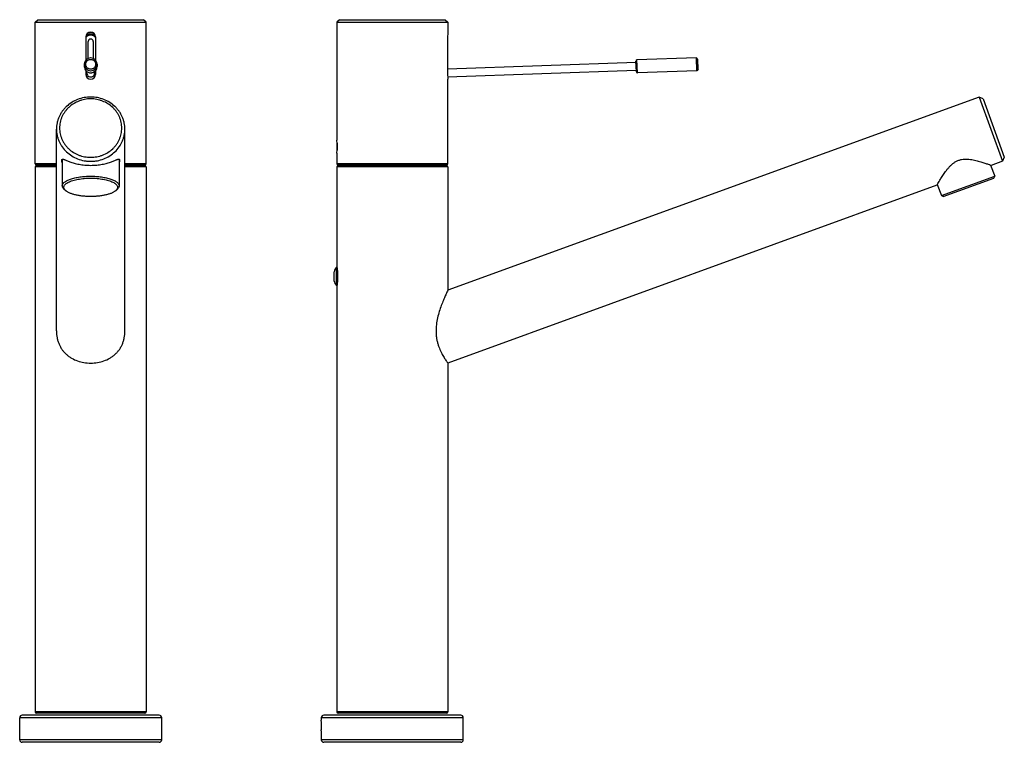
# Model space of a CAD drawing. Header units: millimetres. Extents: x 124 to 386, y 88 to 377.
# Tile 2 of 2: x 196 to 386, y 237 to 377. Entities that reach past the tile are written whole.
import ezdxf

# ---------------------------------------------------------------- set-up
doc = ezdxf.new("R2010")
doc.units = ezdxf.units.MM
doc.header["$LTSCALE"] = 32.67
doc.layers.get('0').update_dxf_attribs({"linetype": 'CONTINUOUS'})

msp = doc.modelspace()

# ---------------------------------------------------------------- linework, layer by layer
at = {"color": 7, "linetype": 'Continuous'}
for p, q in [((198.59, 376.68), (199.09, 377.18)), ((198.59, 349.23), (198.59, 376.68)), ((198.59, 376.68), (220.09, 376.68)), ((199.09, 377.18), (219.59, 377.18)), ((220.09, 376.68), (219.59, 377.18)), ((220.09, 349.23), (220.09, 376.68)), ((257.5, 377.18), (257, 376.68)), ((257, 376.68), (257, 353.83)), ((257, 376.68), (278.5, 376.68)), ((257.5, 377.18), (278, 377.18)), ((278, 377.18), (278.5, 376.68)), ((278.5, 376.68), (278.5, 374.78)), ((208.39, 373.83), (208.39, 369.35)), ((208.56, 374.38), (210.11, 374.38)), ((208.91, 374.68), (209.76, 374.68)), ((210.29, 373.83), (210.29, 369.35)), ((278.46, 373.83), (278.46, 366.58)), ((208.84, 369.68), (208.84, 372.93)), ((209.84, 372.93), (209.84, 369.68)), ((208.09, 368.54), (208.09, 368.14)), ((210.59, 368.54), (210.59, 368.14)), ((314.95, 368.88), (278.46, 367.6)), ((315.01, 367.08), (314.94, 369.18)), ((326.63, 369.79), (315.13, 369.39)), ((326.71, 367.29), (326.63, 369.79)), ((326.94, 369.5), (326.63, 369.79)), ((327, 367.6), (326.94, 369.5)), ((208.39, 367.32), (208.39, 366.58)), ((208.59, 366.84), (208.59, 367.14)), ((210.09, 366.84), (210.09, 367.14)), ((210.29, 367.32), (210.29, 366.58)), ((278.47, 366.1), (315, 367.38)), ((326.71, 367.29), (315.22, 366.89)), ((327, 367.6), (326.71, 367.29)), ((278.5, 349.23), (278.5, 365.63)), ((381.38, 362.2), (278.5, 324.76)), ((382.15, 361.85), (381.38, 362.2)), ((381.38, 362.2), (385.92, 349.75)), ((382.15, 361.85), (386.27, 350.52)), ((202.71, 316.88), (202.71, 355.98)), ((215.96, 316.88), (215.96, 355.98)), ((257.05, 353.28), (257.05, 351.88)), ((257, 351.33), (257, 349.23)), ((202.71, 349.08), (198.74, 349.08)), ((203.84, 350.17), (203.84, 344.98)), ((214.84, 350.17), (214.84, 344.98)), ((219.94, 349.08), (215.96, 349.08)), ((278.35, 349.08), (257.15, 349.08)), ((383.63, 349.01), (384.41, 346.87)), ((385.92, 349.75), (383.75, 348.97)), ((386.27, 350.52), (385.92, 349.75)), ((198.59, 348.71), (198.59, 243.11)), ((202.71, 348.86), (198.74, 348.86)), ((219.94, 348.86), (215.96, 348.86)), ((220.09, 348.71), (220.09, 243.11)), ((257, 348.71), (257, 329.33)), ((278.35, 348.86), (257.15, 348.86)), ((278.5, 348.71), (278.5, 324.76)), ((373.29, 345.25), (374.08, 343.1)), ((374.08, 343.1), (384.41, 346.87)), ((374.46, 342.92), (384.23, 346.48)), ((384.23, 346.48), (384.41, 346.87)), ((204.49, 344.06), (204.21, 344.3)), ((214.18, 344.06), (214.46, 344.3)), ((373.23, 345.14), (278.5, 310.66)), ((374.46, 342.92), (374.08, 343.1)), ((256.5, 326.56), (256.5, 328.36)), ((257, 325.58), (257, 243.11)), ((278.5, 310.66), (278.5, 243.11)), ((222.59, 242.46), (196.09, 242.46)), ((219.84, 242.86), (198.84, 242.86)), ((281, 242.46), (254.5, 242.46)), ((278.25, 242.86), (257.25, 242.86)), ((195.59, 237.71), (195.59, 241.96)), ((223.09, 237.71), (223.09, 241.96)), ((254, 241.96), (254, 241.51)), ((254.01, 241.28), (254, 241.26)), ((254, 241.26), (254, 239.65)), ((281.5, 237.71), (281.5, 241.96)), ((254, 239.65), (254.01, 239.64)), ((254, 239.41), (254, 237.71)), ((222.59, 237.21), (196.09, 237.21)), ((281, 237.21), (254.5, 237.21))]:
    msp.add_line(p, q, dxfattribs=at)
at = {"color": 9, "linetype": 'Continuous'}
for p, q in [((315.22, 366.89), (315.13, 369.39)), ((202.71, 349.23), (198.59, 349.23)), ((220.09, 349.23), (215.96, 349.23)), ((278.5, 349.23), (257, 349.23)), ((202.71, 348.71), (198.59, 348.71)), ((220.09, 348.71), (215.96, 348.71)), ((278.5, 348.71), (257, 348.71)), ((256.9, 329.16), (256.9, 325.76)), ((257.05, 329.02), (257.05, 325.89)), ((220.09, 243.11), (198.59, 243.11)), ((278.5, 243.11), (257, 243.11)), ((223.09, 241.96), (195.59, 241.96)), ((281.5, 241.96), (254, 241.96)), ((223.09, 237.71), (195.59, 237.71)), ((281.5, 237.71), (254, 237.71))]:
    msp.add_line(p, q, dxfattribs=at)
at = {"color": 7, "linetype": 'Continuous'}
for centre, radius, start, end in [((209.34, 373.83), 0.95, 0, 180), ((209.34, 372.93), 1.38, 46.598, 133.402), ((289.23, 373.83), 10.77, 174.9353, 179.9947), ((209.34, 372.93), 0.5, 0, 180), ((209.33, 368.54), 1.25, 89.9806, 179.9805), ((209.33, 368.54), 1.25, 180.0195, 270.0195), ((209.33, 368.14), 1.25, 180.0163, 270.0163), ((209.34, 368.54), 1.25, 0.0195, 90.0194), ((209.34, 368.54), 1.25, 269.9805, 359.9805), ((209.34, 368.14), 1.25, 269.9837, 359.9837), ((315.14, 369.19), 0.2, 92, 182), ((209.34, 366.58), 0.95, 180, 360), ((289.28, 366.59), 10.82, 180.0176, 185.0524), ((315.21, 367.09), 0.2, 182, 272), ((246.32, 352.58), 10.75, 353.3226, 6.6774), ((198.74, 349.23), 0.15, 180, 270), ((219.94, 349.23), 0.15, 270, 360), ((257.15, 349.23), 0.15, 180, 270), ((278.35, 349.23), 0.15, 270, 360), ((198.74, 348.71), 0.15, 90, 180), ((219.94, 348.71), 0.15, 0, 90), ((257.15, 348.71), 0.15, 90, 180), ((278.35, 348.71), 0.15, 0, 90), ((257.5, 328.36), 1, 126.8699, 180), ((257.05, 328.96), 0.25, 96.5777, 126.8699), ((257.5, 326.56), 1, 180, 233.1301), ((257.05, 325.96), 0.25, 233.1301, 263.4223), ((196.09, 241.96), 0.5, 90, 180), ((198.84, 243.11), 0.25, 180, 270), ((219.84, 243.11), 0.25, 270, 360), ((222.59, 241.96), 0.5, 0, 90), ((254.5, 241.96), 0.5, 90, 180), ((257.25, 243.11), 0.25, 180, 270), ((278.25, 243.11), 0.25, 270, 360), ((281, 241.96), 0.5, 0, 90), ((240.29, 240.46), 13.75, 355.6204, 4.3796), ((196.09, 237.71), 0.5, 180, 270), ((222.59, 237.71), 0.5, 270, 360), ((254.5, 237.71), 0.5, 180, 270), ((281, 237.71), 0.5, 270, 360)]:
    msp.add_arc(centre, radius, start, end, dxfattribs=at)
at = {"color": 9, "linetype": 'Continuous'}
for centre, radius, start, end in [((209.34, 372.93), 1.23, 39.1487, 140.8513), ((209.34, 372.93), 1.48, 100.5355, 128.3078), ((209.34, 372.93), 1.48, 51.6921, 79.4645), ((209.34, 368.14), 1.25, 292.9072, 358.2417), ((209.34, 368.14), 1.25, 358.2509, 0), ((209.34, 368.14), 1.25, 269.9996, 292.9177)]:
    msp.add_arc(centre, radius, start, end, dxfattribs=at)
at = {"color": 7, "linetype": 'Continuous'}
msp.add_ellipse((209.34, 366.84), major_axis=(0, 0.75), ratio=0.999391, start_param=1.570791, end_param=4.712394, dxfattribs=at)
for points, knots in [([(209.34, 367.6), (209.27, 367.6), (209.15, 367.61), (208.97, 367.67), (208.8, 367.75), (208.66, 367.87), (208.54, 368.02), (208.45, 368.18), (208.4, 368.36), (208.38, 368.55), (208.4, 368.73), (208.45, 368.91), (208.54, 369.08), (208.66, 369.22), (208.8, 369.34), (208.97, 369.43), (209.15, 369.49), (209.27, 369.5), (209.34, 369.5)], [0, 0, 0, 0, 0.062519, 0.125035, 0.187545, 0.250049, 0.312545, 0.375035, 0.437519, 0.5, 0.562481, 0.624965, 0.687455, 0.749951, 0.812455, 0.874965, 0.937481, 1, 1, 1, 1]), ([(209.34, 369.5), (209.4, 369.5), (209.52, 369.49), (209.7, 369.43), (209.87, 369.34), (210.01, 369.22), (210.13, 369.08), (210.22, 368.91), (210.27, 368.73), (210.29, 368.55), (210.27, 368.36), (210.22, 368.18), (210.13, 368.02), (210.01, 367.87), (209.87, 367.75), (209.7, 367.67), (209.52, 367.61), (209.4, 367.6), (209.34, 367.6)], [0, 0, 0, 0, 0.062519, 0.125035, 0.187545, 0.250049, 0.312545, 0.375035, 0.437519, 0.5, 0.562481, 0.624965, 0.687455, 0.749951, 0.812455, 0.874965, 0.937481, 1, 1, 1, 1]), ([(209.34, 362.2), (208.9, 362.2), (208.04, 362.12), (206.79, 361.77), (205.64, 361.19), (204.79, 360.54), (204.21, 359.94), (203.82, 359.44), (203.48, 358.92), (203.21, 358.37), (202.99, 357.79), (202.83, 357.2), (202.73, 356.59), (202.71, 356.18), (202.71, 355.98)], [0, 0, 0, 0, 0.128701, 0.256838, 0.383926, 0.509631, 0.571991, 0.633975, 0.695603, 0.756908, 0.817938, 0.878751, 0.939414, 1, 1, 1, 1]), ([(209.34, 361.85), (208.94, 361.85), (208.35, 361.79), (207.58, 361.61), (206.84, 361.36), (205.97, 360.93), (205.2, 360.33), (204.67, 359.78), (204.32, 359.34), (204.01, 358.86), (203.76, 358.36), (203.56, 357.83), (203.37, 357.11), (203.27, 356.18), (203.37, 355.26), (203.56, 354.54), (203.76, 354.01), (204.01, 353.51), (204.32, 353.03), (204.67, 352.59), (205.2, 352.03), (205.97, 351.44), (206.84, 351.01), (207.58, 350.76), (208.35, 350.58), (208.94, 350.52), (209.34, 350.52)], [0, 0, 0, 0, 0.064352, 0.096474, 0.128492, 0.192038, 0.254892, 0.286073, 0.317065, 0.34788, 0.378533, 0.409049, 0.439457, 0.5, 0.560543, 0.590951, 0.621467, 0.65212, 0.682935, 0.713927, 0.745108, 0.807962, 0.871508, 0.903526, 0.935648, 1, 1, 1, 1]), ([(215.96, 355.98), (215.96, 356.18), (215.94, 356.59), (215.84, 357.2), (215.68, 357.79), (215.47, 358.37), (215.19, 358.92), (214.85, 359.44), (214.46, 359.94), (213.88, 360.54), (213.03, 361.19), (211.88, 361.77), (210.63, 362.12), (209.77, 362.2), (209.34, 362.2)], [0, 0, 0, 0, 0.060586, 0.121249, 0.182062, 0.243092, 0.304397, 0.366025, 0.428009, 0.490369, 0.616074, 0.743162, 0.871299, 1, 1, 1, 1]), ([(209.34, 350.52), (209.73, 350.52), (210.32, 350.58), (211.09, 350.76), (211.83, 351.01), (212.7, 351.44), (213.47, 352.03), (214, 352.59), (214.35, 353.03), (214.66, 353.51), (214.91, 354.01), (215.11, 354.54), (215.3, 355.26), (215.4, 356.18), (215.3, 357.11), (215.11, 357.83), (214.91, 358.36), (214.66, 358.86), (214.35, 359.34), (214, 359.78), (213.47, 360.33), (212.7, 360.93), (211.83, 361.36), (211.09, 361.61), (210.32, 361.79), (209.73, 361.85), (209.34, 361.85)], [0, 0, 0, 0, 0.064352, 0.096474, 0.128492, 0.192038, 0.254892, 0.286073, 0.317065, 0.34788, 0.378533, 0.409049, 0.439457, 0.5, 0.560543, 0.590951, 0.621467, 0.65212, 0.682935, 0.713927, 0.745108, 0.807962, 0.871508, 0.903526, 0.935648, 1, 1, 1, 1]), ([(202.71, 355.98), (202.71, 355.78), (202.73, 355.37), (202.83, 354.76), (202.99, 354.17), (203.21, 353.59), (203.48, 353.04), (203.93, 352.34), (204.63, 351.54), (205.64, 350.77), (206.79, 350.19), (207.83, 349.89), (208.69, 349.77), (209.12, 349.75), (209.34, 349.75)], [0, 0, 0, 0, 0.060587, 0.121251, 0.182065, 0.243096, 0.304402, 0.366031, 0.490224, 0.615931, 0.743022, 0.87116, 0.935544, 1, 1, 1, 1]), ([(209.34, 349.75), (209.55, 349.75), (209.99, 349.77), (210.84, 349.89), (211.88, 350.19), (213.03, 350.77), (214.04, 351.54), (214.74, 352.34), (215.19, 353.04), (215.47, 353.59), (215.68, 354.17), (215.84, 354.76), (215.94, 355.37), (215.96, 355.78), (215.96, 355.98)], [0, 0, 0, 0, 0.064456, 0.12884, 0.256978, 0.384069, 0.509776, 0.633969, 0.695598, 0.756904, 0.817935, 0.878749, 0.939413, 1, 1, 1, 1]), ([(203.74, 349.95), (203.74, 349.98), (203.74, 350.02), (203.75, 350.07), (203.76, 350.11), (203.78, 350.13), (203.8, 350.15), (203.83, 350.16), (203.86, 350.17), (203.89, 350.18), (203.93, 350.18), (204, 350.17), (204.09, 350.15), (204.19, 350.11), (204.29, 350.07), (204.46, 350.01), (204.69, 349.91), (204.99, 349.78), (205.34, 349.65), (205.72, 349.52), (206.14, 349.39), (206.6, 349.27), (207.1, 349.17), (207.62, 349.08), (208.37, 348.99), (208.95, 348.97), (209.34, 348.97)], [0, 0, 0, 0, 0.01509, 0.021347, 0.0269, 0.031935, 0.036681, 0.041382, 0.04626, 0.051485, 0.057172, 0.070151, 0.085413, 0.102921, 0.122561, 0.144206, 0.19307, 0.248798, 0.310935, 0.379204, 0.453409, 0.533349, 0.61872, 0.709023, 0.803475, 1, 1, 1, 1]), ([(203.84, 349.45), (203.82, 349.5), (203.79, 349.59), (203.76, 349.72), (203.74, 349.84), (203.74, 349.92), (203.74, 349.95)], [0, 0, 0, 0, 0.300405, 0.569379, 0.803311, 1, 1, 1, 1]), ([(209.34, 348.97), (209.72, 348.97), (210.3, 348.99), (211.05, 349.08), (211.58, 349.17), (212.07, 349.27), (212.53, 349.39), (212.95, 349.52), (213.33, 349.65), (213.68, 349.78), (213.98, 349.91), (214.21, 350.01), (214.38, 350.07), (214.48, 350.11), (214.58, 350.15), (214.67, 350.17), (214.74, 350.18), (214.78, 350.18), (214.82, 350.17), (214.84, 350.16), (214.87, 350.15), (214.89, 350.13), (214.91, 350.11), (214.92, 350.07), (214.93, 350.02), (214.94, 349.98), (214.94, 349.95)], [0, 0, 0, 0, 0.196525, 0.290977, 0.38128, 0.466651, 0.546591, 0.620796, 0.689065, 0.751202, 0.80693, 0.855794, 0.877439, 0.897079, 0.914586, 0.929849, 0.942828, 0.948515, 0.95374, 0.958618, 0.963319, 0.968065, 0.9731, 0.978653, 0.98491, 1, 1, 1, 1]), ([(214.94, 349.95), (214.94, 349.92), (214.93, 349.84), (214.91, 349.72), (214.88, 349.59), (214.85, 349.5), (214.84, 349.45)], [0, 0, 0, 0, 0.196684, 0.430614, 0.699591, 1, 1, 1, 1]), ([(373.23, 345.14), (373.26, 345.18), (373.36, 345.36), (373.58, 345.74), (373.92, 346.31), (374.37, 347.02), (374.82, 347.67), (375.24, 348.21), (375.59, 348.62), (375.98, 349.02), (376.41, 349.4), (376.9, 349.72), (377.43, 349.97), (378, 350.12), (378.58, 350.18), (379.15, 350.18), (379.71, 350.12), (380.24, 350.03), (380.91, 349.88), (381.67, 349.68), (382.47, 349.42), (383.1, 349.2), (383.51, 349.06), (383.7, 348.99), (383.75, 348.97)], [0, 0, 0, 0, 0.012285, 0.047141, 0.099977, 0.165983, 0.241341, 0.281654, 0.32337, 0.366281, 0.410193, 0.454876, 0.5, 0.545124, 0.589808, 0.633719, 0.67663, 0.718346, 0.758659, 0.834017, 0.900023, 0.952859, 0.987715, 1, 1, 1, 1]), ([(203.84, 344.98), (203.84, 345.02), (203.84, 345.08), (203.87, 345.2), (203.94, 345.36), (204.07, 345.54), (204.26, 345.72), (204.49, 345.88), (204.77, 346.04), (205.09, 346.19), (205.45, 346.32), (205.85, 346.44), (206.29, 346.55), (206.75, 346.65), (207.41, 346.75), (208.27, 346.84), (208.98, 346.87), (209.34, 346.87)], [0, 0, 0, 0, 0.01505, 0.03037, 0.062741, 0.098839, 0.139749, 0.186065, 0.238024, 0.295608, 0.358616, 0.426711, 0.49945, 0.576308, 0.656693, 0.825394, 1, 1, 1, 1]), ([(204.49, 344.06), (204.46, 344.09), (204.39, 344.15), (204.27, 344.29), (204.19, 344.43), (204.14, 344.58), (204.13, 344.69), (204.14, 344.8), (204.18, 344.95), (204.25, 345.09), (204.36, 345.22), (204.5, 345.37), (204.73, 345.54), (205.05, 345.72), (205.44, 345.89), (205.88, 346.04), (206.38, 346.17), (206.92, 346.28), (207.49, 346.37), (208.3, 346.46), (208.92, 346.48), (209.34, 346.48)], [0, 0, 0, 0, 0.022342, 0.043005, 0.080016, 0.097041, 0.113559, 0.130017, 0.146864, 0.18323, 0.203472, 0.225348, 0.274475, 0.33121, 0.395532, 0.467055, 0.545128, 0.628912, 0.717424, 0.809571, 1, 1, 1, 1]), ([(209.34, 346.87), (209.69, 346.87), (210.4, 346.84), (211.26, 346.75), (211.92, 346.65), (212.38, 346.55), (212.82, 346.44), (213.22, 346.32), (213.58, 346.19), (213.9, 346.04), (214.18, 345.88), (214.41, 345.72), (214.6, 345.54), (214.73, 345.36), (214.8, 345.2), (214.83, 345.08), (214.84, 345.02), (214.84, 344.98)], [0, 0, 0, 0, 0.174606, 0.343307, 0.423692, 0.50055, 0.573289, 0.641384, 0.704392, 0.761976, 0.813935, 0.860251, 0.901161, 0.937259, 0.96963, 0.98495, 1, 1, 1, 1]), ([(209.34, 346.48), (209.75, 346.48), (210.37, 346.46), (211.18, 346.37), (211.75, 346.28), (212.29, 346.17), (212.79, 346.04), (213.23, 345.89), (213.62, 345.72), (213.94, 345.54), (214.17, 345.37), (214.31, 345.22), (214.42, 345.09), (214.49, 344.95), (214.53, 344.8), (214.54, 344.69), (214.53, 344.58), (214.48, 344.43), (214.4, 344.29), (214.28, 344.15), (214.22, 344.09), (214.18, 344.06)], [0, 0, 0, 0, 0.190429, 0.282576, 0.371088, 0.454872, 0.532945, 0.604468, 0.66879, 0.725525, 0.774652, 0.796528, 0.81677, 0.853136, 0.869983, 0.886441, 0.902959, 0.919984, 0.956995, 0.977658, 1, 1, 1, 1]), ([(204.21, 344.3), (204.15, 344.35), (204.05, 344.46), (203.93, 344.63), (203.85, 344.8), (203.84, 344.93), (203.84, 344.98)], [0, 0, 0, 0, 0.28988, 0.547566, 0.780588, 1, 1, 1, 1]), ([(209.34, 342.92), (209.08, 342.92), (208.56, 342.94), (207.81, 343), (207.09, 343.09), (206.42, 343.22), (205.81, 343.39), (205.36, 343.55), (205.04, 343.7), (204.83, 343.81), (204.65, 343.93), (204.54, 344.01), (204.49, 344.06)], [0, 0, 0, 0, 0.153637, 0.304241, 0.448875, 0.584791, 0.709538, 0.821092, 0.871472, 0.918089, 0.960913, 1, 1, 1, 1]), ([(214.18, 344.06), (214.13, 344.01), (214.02, 343.93), (213.84, 343.81), (213.63, 343.7), (213.31, 343.55), (212.86, 343.39), (212.25, 343.22), (211.58, 343.09), (210.86, 343), (210.11, 342.94), (209.59, 342.92), (209.34, 342.92)], [0, 0, 0, 0, 0.039087, 0.081911, 0.128528, 0.178908, 0.290462, 0.415209, 0.551125, 0.695759, 0.846363, 1, 1, 1, 1]), ([(214.84, 344.98), (214.84, 344.93), (214.82, 344.8), (214.74, 344.63), (214.62, 344.46), (214.52, 344.35), (214.46, 344.3)], [0, 0, 0, 0, 0.219412, 0.452434, 0.71012, 1, 1, 1, 1]), ([(257, 329.33), (257.03, 329.15), (257.09, 328.77), (257.15, 328.14), (257.17, 327.46), (257.15, 326.77), (257.09, 326.15), (257.03, 325.76), (257, 325.58)], [0, 0, 0, 0, 0.147345, 0.309275, 0.5, 0.690725, 0.852655, 1, 1, 1, 1]), ([(278.5, 324.76), (278.39, 324.53), (278.16, 324.04), (277.81, 323.24), (277.42, 322.32), (277.03, 321.24), (276.66, 320.06), (276.36, 318.78), (276.23, 317.66), (276.21, 316.74), (276.24, 316.06), (276.33, 315.38), (276.46, 314.73), (276.64, 314.12), (276.91, 313.38), (277.28, 312.57), (277.73, 311.78), (278.13, 311.16), (278.38, 310.81), (278.5, 310.66)], [0, 0, 0, 0, 0.050942, 0.10658, 0.174844, 0.251857, 0.335101, 0.422873, 0.513678, 0.559654, 0.605546, 0.650906, 0.695237, 0.738034, 0.778834, 0.852816, 0.914377, 0.960922, 1, 1, 1, 1]), ([(202.71, 316.88), (202.71, 316.44), (202.77, 315.79), (202.97, 314.95), (203.19, 314.35), (203.46, 313.78), (203.8, 313.25), (204.19, 312.77), (204.63, 312.34), (205.11, 311.95), (205.81, 311.49), (206.78, 311.05), (208.03, 310.73), (208.9, 310.66), (209.34, 310.66)], [0, 0, 0, 0, 0.128366, 0.191831, 0.254476, 0.31628, 0.377389, 0.438066, 0.498626, 0.559371, 0.620551, 0.744678, 0.871479, 1, 1, 1, 1]), ([(209.34, 310.66), (209.77, 310.66), (210.64, 310.73), (211.89, 311.05), (212.86, 311.49), (213.56, 311.95), (214.04, 312.34), (214.48, 312.77), (214.87, 313.25), (215.21, 313.78), (215.48, 314.35), (215.7, 314.95), (215.9, 315.79), (215.96, 316.44), (215.96, 316.88)], [0, 0, 0, 0, 0.128521, 0.255322, 0.379449, 0.440629, 0.501374, 0.561934, 0.622611, 0.68372, 0.745524, 0.808169, 0.871634, 1, 1, 1, 1])]:
    msp.add_open_spline(points, degree=3, knots=knots, dxfattribs=at)

doc.saveas('drawing.dxf')
